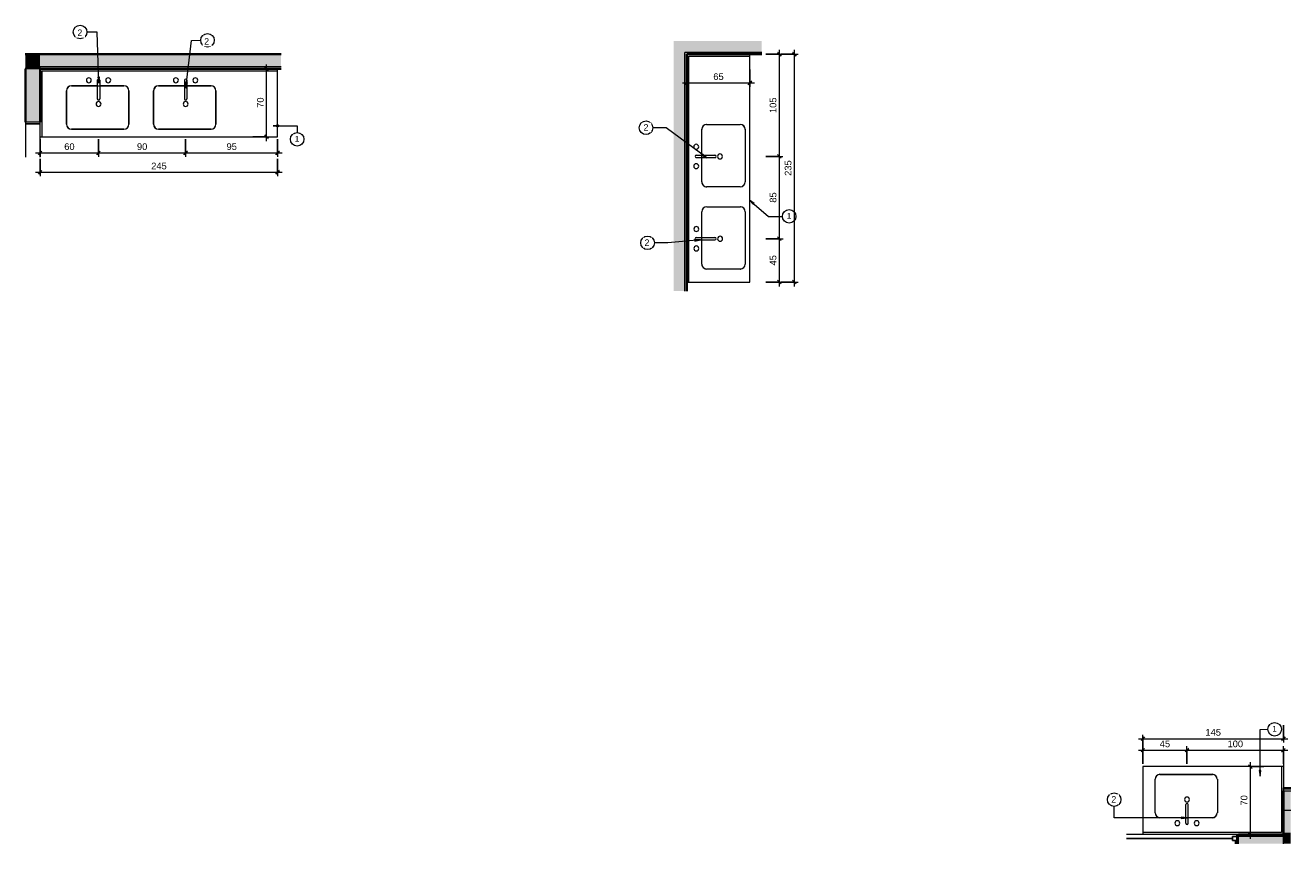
# Model space of a CAD drawing. Header units: metres. Extents: x -23.4 to 55.3, y -20.8 to 5.
# Tile 12 of 26: x 16.1 to 29.1, y -20.8 to -12.3. Entities that reach past the tile are written whole.
import ezdxf

# ---------------------------------------------------------------- set-up
doc = ezdxf.new("R2010")
doc.units = ezdxf.units.M
for name, color, linetype, lineweight in [('A-ANNO-DIMS', 211, 'Continuous', 9), ('A-ANNO-DIMS-20', 211, 'Continuous', 9), ('A-ANNO-KEYN', 231, 'Continuous', 9), ('A-GENM', 13, 'Continuous', 18), ('A-GLAZ', 151, 'Continuous', 18), ('A-WALL', 113, 'Continuous', 18), ('A-WALL-PATT', 111, 'Continuous', 35), ('G-ANNO-TEXT', 231, 'Continuous', 9), ('P-SANR-FIXT', 6, 'Continuous', 18)]:
    doc.layers.add(name, color=color, linetype=linetype, lineweight=lineweight)
doc.styles.add('Arial_2', font='arial.ttf', dxfattribs={"height": 0.068847})
doc.styles.add('Arial_3', font='arial.ttf', dxfattribs={"height": 0.059012})
doc.styles.add('Century Gothic_1', font='GOTHIC.TTF', dxfattribs={"height": 0.067065})
doc.dimstyles.new('COTA_BANHOS_1__20_4', dxfattribs={"dimscale": 0.3048, "dimtxt": 0.07, "dimasz": 0.121391, "dimexe": 0.131234, "dimexo": 0.0625, "dimgap": 0.032808, "dimtad": 1, "dimdec": 0, "dimlfac": 100, "dimzin": 0, "dimdsep": 46, "dimtxsty": 'Arial_2', "dimblk1": 'OBLIQUE', "dimblk2": 'OBLIQUE', "dimsah": 1, "dimcen": 0.09, "dimdle": 0.150919, "dimazin": 0, "dimtfac": 1, "dimtdec": 4, "dimtix": 1, "dimtmove": 0, "dimatfit": 3, "dimfxl": 0.459318, "dimfxlon": 1, "dimtvp": 1, "dimtfill": 1, "dimtolj": 1, "dimtzin": 0, "dimarcsym": 2})
doc.dimstyles.new('COTA_BANHOS_1__20_5', dxfattribs={"dimscale": 0.3048, "dimtxt": 0.07, "dimasz": 0.121391, "dimexe": 0.131234, "dimexo": 0.0625, "dimgap": 0.032808, "dimtad": 1, "dimdec": 0, "dimlfac": 100, "dimzin": 0, "dimdsep": 46, "dimtxsty": 'Arial_2', "dimblk1": 'OBLIQUE', "dimblk2": 'OBLIQUE', "dimsah": 1, "dimcen": 0.09, "dimdle": 0.150919, "dimazin": 0, "dimtfac": 1, "dimtdec": 4, "dimtix": 1, "dimtmove": 0, "dimatfit": 3, "dimfxl": 0.459318, "dimfxlon": 1, "dimtvp": 1, "dimtfill": 1, "dimtolj": 1, "dimtzin": 0, "dimarcsym": 2})
doc.dimstyles.new('COTA_BANHOS_1__20_6', dxfattribs={"dimscale": 0.3048, "dimtxt": 0.07, "dimasz": 0.121391, "dimexe": 0.131234, "dimexo": 0.0625, "dimgap": 0.032808, "dimtad": 1, "dimdec": 0, "dimlfac": 100, "dimzin": 0, "dimdsep": 46, "dimtxsty": 'Arial_2', "dimblk1": 'OBLIQUE', "dimblk2": 'OBLIQUE', "dimsah": 1, "dimcen": 0.09, "dimdle": 0.150919, "dimazin": 0, "dimtfac": 1, "dimtdec": 4, "dimtix": 1, "dimtmove": 0, "dimatfit": 3, "dimfxl": 0.459318, "dimfxlon": 1, "dimtvp": 1, "dimtfill": 1, "dimtolj": 1, "dimtzin": 0, "dimarcsym": 2})
doc.dimstyles.new('COTA_BANHOS_1__20_8', dxfattribs={"dimscale": 0.3048, "dimtxt": 0.07, "dimasz": 0.121391, "dimexe": 0.131234, "dimexo": 0.0625, "dimgap": 0.032808, "dimtad": 1, "dimdec": 0, "dimlfac": 100, "dimzin": 0, "dimdsep": 46, "dimtxsty": 'Arial_2', "dimblk1": 'OBLIQUE', "dimblk2": 'OBLIQUE', "dimsah": 1, "dimcen": 0.09, "dimdle": 0.150919, "dimazin": 0, "dimtfac": 1, "dimtdec": 4, "dimtix": 1, "dimtmove": 0, "dimatfit": 3, "dimfxl": 0.459318, "dimfxlon": 1, "dimtvp": 1, "dimtfill": 1, "dimtolj": 1, "dimtzin": 0, "dimarcsym": 2})

# ---------------------------------------------------------------- blocks, each defined once
blk = doc.blocks.new('M_Sink Kitchen-Single - 760 x 535mm-2443443-BANCADA LAV_PANELAS')
at = {"layer": 'P-SANR-FIXT', "color": 7}
for p, q in [((-0.314, 0.137), (-0.314, -0.209)), ((0.003, 0.188), (-0.263, 0.188)), ((0.003, 0.245), (0.003, 0.053)), ((0.028, 0.245), (0.028, 0.053)), ((0.278, 0.188), (0.028, 0.188)), ((0.329, -0.209), (0.329, 0.137)), ((-0.263, -0.26), (0.278, -0.26))]:
    blk.add_line(p, q, dxfattribs=at)
for centre, radius, start, end in [((-0.084, 0.245), 0.0254, 360, 180), ((0.116, 0.245), 0.0254, 360, 180), ((-0.263, 0.137), 0.0508, 90, 180), ((-0.084, 0.245), 0.0254, 180, 360), ((0.016, 0.245), 0.0127, 360, 180), ((0.116, 0.245), 0.0254, 180, 0), ((0.278, 0.137), 0.0508, 360, 90), ((0.016, 0), 0.0254, 360, 180), ((0.016, 0), 0.0254, 180, 0), ((0.016, 0.053), 0.0127, 180, 0), ((-0.263, -0.209), 0.0508, 180, 270), ((0.278, -0.209), 0.0508, 270, 0)]:
    blk.add_arc(centre, radius, start, end, dxfattribs=at)
blk = doc.blocks.new('Generic Models 3 - Generic Models 28-2383919-BANCADA LAV_PANELAS')
at = {"layer": 'A-GENM'}
for p, q in [((-25.434, -13.465), (-25.434, -12.785)), ((-27.612, -13.337), (-27.612, -12.991)), ((-27.561, -12.94), (-27.02, -12.94)), ((-26.969, -12.991), (-26.969, -13.337)), ((-26.714, -13.337), (-26.714, -12.991)), ((-26.663, -12.94), (-26.121, -12.94)), ((-26.071, -12.991), (-26.071, -13.337)), ((-27.02, -13.388), (-27.561, -13.388)), ((-26.121, -13.388), (-26.663, -13.388)), ((-27.864, -13.465), (-25.434, -13.465))]:
    blk.add_line(p, q, dxfattribs=at)
for centre, start, end in [((-27.561, -12.991), 90, 180), ((-27.02, -12.991), 0, 90), ((-26.663, -12.991), 90, 180), ((-26.121, -12.991), 0, 90), ((-27.561, -13.337), 180, 270), ((-27.02, -13.337), 270, 0), ((-26.663, -13.337), 180, 270), ((-26.121, -13.337), 270, 0)]:
    blk.add_arc(centre, 0.0508, start, end, dxfattribs=at)
blk = doc.blocks.new('Casement w Mullions-Number_0002 - Janela 300 x 150 _cm_-1038435-BANCADA LAV_PANELAS')
at = {"layer": 'A-GLAZ'}
for p, q in [((1.031, 0.075), (0.687, 0.075)), ((1.031, 0.075), (1.031, -0.075)), ((1.05, 0.075), (1.031, 0.075)), ((1.031, -0.075), (1.031, 0.075)), ((1.05, -0.075), (1.05, 0.075)), ((0.687, -0.075), (1.031, -0.075)), ((1.031, -0.075), (1.05, -0.075))]:
    blk.add_line(p, q, dxfattribs=at)
blk = doc.blocks.new('Modelos genéricos 15 - Modelos genéricos 40-2451822-BANCADA LAV_PANELAS')
at = {"layer": 'A-GENM'}
for p, q in [((-26.714, -13.465), (-26.714, -12.785)), ((-26.714, -12.785), (-24.284, -12.785)), ((-24.284, -12.785), (-24.284, -12.765)), ((-26.734, -13.465), (-26.714, -13.465))]:
    blk.add_line(p, q, dxfattribs=at)
blk = doc.blocks.new('M_Sink Kitchen-Single - 760 x 535mm-2580743-BANCADA PRÉ-HIGIENIZAÇÃO')
at = {"layer": 'P-SANR-FIXT', "color": 7}
for p, q in [((-0.314, -0.137), (-0.314, 0.209)), ((-0.263, 0.26), (0.278, 0.26)), ((0.329, 0.209), (0.329, -0.137)), ((0.003, -0.245), (0.003, -0.053)), ((0.028, -0.245), (0.028, -0.053)), ((0.003, -0.188), (-0.263, -0.188)), ((0.278, -0.188), (0.028, -0.188))]:
    blk.add_line(p, q, dxfattribs=at)
for centre, radius, start, end in [((-0.263, 0.209), 0.0508, 90, 180), ((0.278, 0.209), 0.0508, 360, 90), ((0.016, 0), 0.0254, 360, 180), ((0.016, 0), 0.0254, 180, 0), ((0.016, -0.053), 0.0127, 360, 180), ((-0.263, -0.137), 0.0508, 180, 270), ((-0.084, -0.245), 0.0254, 0, 180), ((-0.084, -0.245), 0.0254, 180, 0), ((0.016, -0.245), 0.0127, 180, 0), ((0.116, -0.245), 0.0254, 0, 180), ((0.116, -0.245), 0.0254, 180, 0), ((0.278, -0.137), 0.0508, 270, 0)]:
    blk.add_arc(centre, radius, start, end, dxfattribs=at)
blk = doc.blocks.new('Generic Models 14 - Generic Models 28-2395319-BANCADA PRÉ-HIGIENIZAÇÃO')
at = {"layer": 'A-GENM'}
for p, q in [((-16.927, -14.965), (-16.927, -12.635)), ((-17.424, -13.931), (-17.424, -13.389)), ((-17.374, -13.338), (-17.028, -13.338)), ((-16.977, -13.389), (-16.977, -13.931)), ((-17.028, -13.982), (-17.374, -13.982)), ((-17.373, -14.188), (-17.027, -14.188)), ((-17.424, -14.78), (-17.424, -14.239)), ((-16.976, -14.239), (-16.976, -14.78)), ((-17.027, -14.831), (-17.373, -14.831)), ((-17.557, -14.965), (-16.927, -14.965))]:
    blk.add_line(p, q, dxfattribs=at)
for centre, start, end in [((-17.374, -13.389), 90, 180), ((-17.028, -13.389), 0, 90), ((-17.374, -13.931), 180, 270), ((-17.028, -13.931), 270, 0), ((-17.373, -14.239), 90, 180), ((-17.027, -14.239), 0, 90), ((-17.373, -14.78), 180, 270), ((-17.027, -14.78), 270, 0)]:
    blk.add_arc(centre, 0.0508, start, end, dxfattribs=at)
blk = doc.blocks.new('Modelos genéricos 5 - Modelos genéricos 40-2395855-BANCADA PRÉ-HIGIENIZAÇÃO')
at = {"layer": 'A-GENM'}
for p, q in [((-24.242, -22.092), (-24.262, -22.092)), ((-24.242, -22.722), (-24.242, -22.092)), ((-21.912, -22.722), (-24.242, -22.722)), ((-21.912, -22.742), (-21.912, -22.722))]:
    blk.add_line(p, q, dxfattribs=at)
blk = doc.blocks.new('Casement w Mullions-Number_0002 - Janela 300 x 150 _cm_ 2-2048452-BANCADA RECEBIMENTO')
at = {"layer": 'A-GLAZ'}
for p, q in [((1.531, 0.075), (0.395, 0.075)), ((1.531, 0.075), (1.531, -0.021)), ((1.55, 0.075), (1.531, 0.075)), ((1.531, -0.021), (1.531, 0.075)), ((1.55, -0.021), (1.55, 0.075))]:
    blk.add_line(p, q, dxfattribs=at)
at = {"layer": 'A-GLAZ', "lineweight": 25}
for p, q in [((0.395, 0.033), (1.486, 0.033)), ((1.486, 0.055), (1.486, 0.011)), ((1.531, 0.055), (1.486, 0.055)), ((1.531, 0.011), (1.486, 0.011)), ((1.518, 0.011), (1.531, 0.011)), ((1.518, 0.011), (1.518, -0.021)), ((1.531, 0.011), (1.531, 0.075)), ((1.55, 0.075), (1.531, 0.075)), ((1.531, 0.055), (1.531, 0.011))]:
    blk.add_line(p, q, dxfattribs=at)
blk = doc.blocks.new('Casement w Mullions-Number_0002 - _JANELA 4-2386764-BANCADA RECEBIMENTO')
at = {"layer": 'A-GLAZ', "lineweight": 25}
for p, q in [((0.668, 0), (0.668, -0.075)), ((0.668, -0.075), (0.7, -0.075))]:
    blk.add_line(p, q, dxfattribs=at)
at = {"layer": 'A-GLAZ'}
for p, q in [((0.681, 0), (0.681, -0.075)), ((0.681, -0.075), (0.681, 0)), ((0.7, -0.075), (0.7, 0)), ((0.329, -0.075), (0.681, -0.075)), ((0.681, -0.075), (0.7, -0.075))]:
    blk.add_line(p, q, dxfattribs=at)
blk = doc.blocks.new('Generic Models 15 - Generic Models 28-2415048-BANCADA RECEBIMENTO')
at = {"layer": 'A-GENM'}
for p, q in [((-12.677, -19.965), (-12.677, -20.645)), ((-11.247, -19.965), (-12.677, -19.965)), ((-12.552, -20.442), (-12.552, -20.096)), ((-12.501, -20.045), (-11.96, -20.045)), ((-11.909, -20.096), (-11.909, -20.442)), ((-11.96, -20.492), (-12.501, -20.492))]:
    blk.add_line(p, q, dxfattribs=at)
for centre, start, end in [((-12.501, -20.096), 90, 180), ((-11.96, -20.096), 0, 90), ((-12.501, -20.442), 180, 270), ((-11.96, -20.442), 270, 0)]:
    blk.add_arc(centre, 0.0508, start, end, dxfattribs=at)
blk = doc.blocks.new('M_Sink Kitchen-Single - 760 x 535mm-2580743-BANCADA RECEBIMENTO')
at = {"layer": 'P-SANR-FIXT', "color": 7}
for p, q in [((-0.314, -0.137), (-0.314, 0.209)), ((-0.263, 0.26), (0.278, 0.26)), ((0.329, 0.209), (0.329, -0.137)), ((0.003, -0.245), (0.003, -0.053)), ((0.028, -0.245), (0.028, -0.053)), ((0.003, -0.188), (-0.263, -0.188)), ((0.278, -0.188), (0.028, -0.188))]:
    blk.add_line(p, q, dxfattribs=at)
for centre, radius, start, end in [((-0.263, 0.209), 0.0508, 90, 180), ((0.278, 0.209), 0.0508, 360, 90), ((0.016, 0), 0.0254, 360, 180), ((0.016, 0), 0.0254, 180, 0), ((0.016, -0.053), 0.0127, 360, 180), ((-0.263, -0.137), 0.0508, 180, 270), ((-0.084, -0.245), 0.0254, 0, 180), ((-0.084, -0.245), 0.0254, 180, 0), ((0.016, -0.245), 0.0127, 180, 0), ((0.116, -0.245), 0.0254, 0, 180), ((0.116, -0.245), 0.0254, 180, 0), ((0.278, -0.137), 0.0508, 270, 0)]:
    blk.add_arc(centre, radius, start, end, dxfattribs=at)
blk = doc.blocks.new('Modelos genéricos 6 - Modelos genéricos 40-2415224-BANCADA RECEBIMENTO')
at = {"layer": 'A-GENM'}
for p, q in [((-11.227, -19.965), (-11.247, -19.965)), ((-11.247, -19.965), (-11.247, -20.645)), ((-11.247, -20.645), (-12.677, -20.645)), ((-12.677, -20.645), (-12.677, -20.665))]:
    blk.add_line(p, q, dxfattribs=at)
blk = doc.blocks.new('DIMBLOCK79-BANCADA LAV_PANELAS')
at = {"layer": 'A-ANNO-DIMS-20'}
for p, q in [((16.234, -13.492), (16.234, -13.672)), ((16.234, -13.632), (16.234, -13.492)), ((16.836, -13.492), (16.836, -13.672)), ((16.836, -13.632), (16.836, -13.492)), ((16.188, -13.632), (16.836, -13.632))]:
    blk.add_line(p, q, dxfattribs=at)
at = {"layer": 'A-ANNO-DIMS-20', "lineweight": 25}
for p, q in [((16.234, -13.632), (16.216, -13.651)), ((16.234, -13.632), (16.253, -13.614)), ((16.836, -13.632), (16.818, -13.651)), ((16.836, -13.632), (16.855, -13.614))]:
    blk.add_line(p, q, dxfattribs=at)
at = {"layer": 'A-ANNO-DIMS-20', "color": 0, "insert": (16.483, -13.533), "char_height": 0.0688, "width": 0.12665, "attachment_point": 1, "line_spacing_factor": 0.938532, "style": 'Arial_2', "bg_fill": 3, "box_fill_scale": 1.25, "bg_fill_color": 0, "bg_fill_transparency": 0}
blk.add_mtext('60', dxfattribs=at)
blk = doc.blocks.new('_Oblique')
at = {"color": 0, "linetype": 'ByBlock', "lineweight": -2}
blk.add_line((-0.5, -0.5), (0.5, 0.5), dxfattribs=at)
blk = doc.blocks.new('DIMBLOCK80-BANCADA LAV_PANELAS')
at = {"layer": 'A-ANNO-DIMS-20'}
for p, q in [((16.836, -13.492), (16.836, -13.672)), ((16.836, -13.632), (16.836, -13.492)), ((17.734, -13.492), (17.734, -13.672)), ((17.734, -13.632), (17.734, -13.492)), ((16.836, -13.632), (17.734, -13.632))]:
    blk.add_line(p, q, dxfattribs=at)
at = {"layer": 'A-ANNO-DIMS-20', "lineweight": 25}
for p, q in [((16.836, -13.632), (16.818, -13.651)), ((16.836, -13.632), (16.855, -13.614)), ((17.734, -13.632), (17.716, -13.651)), ((17.734, -13.632), (17.753, -13.614))]:
    blk.add_line(p, q, dxfattribs=at)
at = {"layer": 'A-ANNO-DIMS-20', "color": 0, "insert": (17.233, -13.533), "char_height": 0.0688, "width": 0.12665, "attachment_point": 1, "line_spacing_factor": 0.938532, "style": 'Arial_2', "bg_fill": 3, "box_fill_scale": 1.25, "bg_fill_color": 0, "bg_fill_transparency": 0}
blk.add_mtext('90', dxfattribs=at)
blk = doc.blocks.new('DIMBLOCK81-BANCADA LAV_PANELAS')
at = {"layer": 'A-ANNO-DIMS-20'}
for p, q in [((17.734, -13.492), (17.734, -13.672)), ((17.734, -13.632), (17.734, -13.492)), ((18.684, -13.492), (18.684, -13.672)), ((18.684, -13.632), (18.684, -13.492)), ((17.734, -13.632), (18.73, -13.632))]:
    blk.add_line(p, q, dxfattribs=at)
at = {"layer": 'A-ANNO-DIMS-20', "lineweight": 25}
for p, q in [((17.734, -13.632), (17.716, -13.651)), ((17.734, -13.632), (17.753, -13.614)), ((18.684, -13.632), (18.666, -13.651)), ((18.684, -13.632), (18.703, -13.614))]:
    blk.add_line(p, q, dxfattribs=at)
at = {"layer": 'A-ANNO-DIMS-20', "color": 0, "insert": (18.157, -13.533), "char_height": 0.0688, "width": 0.12665, "attachment_point": 1, "line_spacing_factor": 0.938532, "style": 'Arial_2', "bg_fill": 3, "box_fill_scale": 1.25, "bg_fill_color": 0, "bg_fill_transparency": 0}
blk.add_mtext('95', dxfattribs=at)
blk = doc.blocks.new('DIMBLOCK82-BANCADA LAV_PANELAS')
at = {"layer": 'A-ANNO-DIMS-20'}
for p, q in [((18.43, -12.765), (18.61, -12.765)), ((18.57, -12.765), (18.43, -12.765)), ((18.57, -13.511), (18.57, -12.719)), ((18.43, -13.465), (18.61, -13.465)), ((18.57, -13.465), (18.43, -13.465))]:
    blk.add_line(p, q, dxfattribs=at)
at = {"layer": 'A-ANNO-DIMS-20', "lineweight": 25}
for p, q in [((18.57, -12.765), (18.552, -12.746)), ((18.57, -12.765), (18.589, -12.783)), ((18.57, -13.465), (18.552, -13.446)), ((18.57, -13.465), (18.589, -13.483))]:
    blk.add_line(p, q, dxfattribs=at)
at = {"layer": 'A-ANNO-DIMS-20', "color": 0, "insert": (18.471, -13.167), "char_height": 0.0688, "width": 0.12665, "attachment_point": 1, "rotation": 90, "line_spacing_factor": 0.938532, "style": 'Arial_2', "bg_fill": 3, "box_fill_scale": 1.25, "bg_fill_color": 0, "bg_fill_transparency": 0}
blk.add_mtext('70', dxfattribs=at)
blk = doc.blocks.new('M_Identificador de nota-chave - Texto da nota-chave-86548-BANCADA LAV_PANELAS')
at = {"layer": 'A-ANNO-KEYN'}
blk.add_circle((0.00024, -0.0002), 0.0035, dxfattribs=at)
blk = doc.blocks.new('DIMBLOCK83-BANCADA LAV_PANELAS')
at = {"layer": 'A-ANNO-DIMS-20'}
for p, q in [((16.234, -13.692), (16.234, -13.872)), ((16.234, -13.832), (16.234, -13.692)), ((18.684, -13.692), (18.684, -13.872)), ((18.684, -13.832), (18.684, -13.692)), ((16.188, -13.832), (18.73, -13.832))]:
    blk.add_line(p, q, dxfattribs=at)
at = {"layer": 'A-ANNO-DIMS-20', "lineweight": 25}
for p, q in [((16.234, -13.832), (16.216, -13.851)), ((16.234, -13.832), (16.253, -13.814)), ((18.684, -13.832), (18.666, -13.851)), ((18.684, -13.832), (18.703, -13.814))]:
    blk.add_line(p, q, dxfattribs=at)
at = {"layer": 'A-ANNO-DIMS-20', "color": 0, "insert": (17.38, -13.733), "char_height": 0.0688, "width": 0.18997, "attachment_point": 1, "line_spacing_factor": 0.938532, "style": 'Arial_2', "bg_fill": 3, "box_fill_scale": 1.25, "bg_fill_color": 0, "bg_fill_transparency": 0}
blk.add_mtext('245', dxfattribs=at)
blk = doc.blocks.new('DIMBLOCK92-BANCADA PRÉ-HIGIENIZAÇÃO')
at = {"layer": 'A-ANNO-DIMS-20'}
for p, q in [((23.72, -14.518), (23.9, -14.518)), ((23.86, -14.518), (23.72, -14.518)), ((23.86, -15.011), (23.86, -14.518)), ((23.72, -14.965), (23.9, -14.965)), ((23.86, -14.965), (23.72, -14.965))]:
    blk.add_line(p, q, dxfattribs=at)
at = {"layer": 'A-ANNO-DIMS-20', "lineweight": 25}
for p, q in [((23.86, -14.518), (23.841, -14.499)), ((23.86, -14.518), (23.878, -14.536)), ((23.86, -14.965), (23.841, -14.946)), ((23.86, -14.965), (23.878, -14.983))]:
    blk.add_line(p, q, dxfattribs=at)
at = {"layer": 'A-ANNO-DIMS-20', "color": 0, "insert": (23.76, -14.794), "char_height": 0.0688, "width": 0.12665, "attachment_point": 1, "rotation": 90, "line_spacing_factor": 0.938532, "style": 'Arial_2', "bg_fill": 3, "box_fill_scale": 1.25, "bg_fill_color": 0, "bg_fill_transparency": 0}
blk.add_mtext('45', dxfattribs=at)
blk = doc.blocks.new('DIMBLOCK93-BANCADA PRÉ-HIGIENIZAÇÃO')
at = {"layer": 'A-ANNO-DIMS-20'}
for p, q in [((23.72, -13.668), (23.9, -13.668)), ((23.86, -13.668), (23.72, -13.668)), ((23.86, -14.518), (23.86, -13.668)), ((23.72, -14.518), (23.9, -14.518)), ((23.86, -14.518), (23.72, -14.518))]:
    blk.add_line(p, q, dxfattribs=at)
at = {"layer": 'A-ANNO-DIMS-20', "lineweight": 25}
for p, q in [((23.86, -13.668), (23.841, -13.65)), ((23.86, -13.668), (23.878, -13.687)), ((23.86, -14.518), (23.841, -14.499)), ((23.86, -14.518), (23.878, -14.536))]:
    blk.add_line(p, q, dxfattribs=at)
at = {"layer": 'A-ANNO-DIMS-20', "color": 0, "insert": (23.76, -14.146), "char_height": 0.0688, "width": 0.12665, "attachment_point": 1, "rotation": 90, "line_spacing_factor": 0.938532, "style": 'Arial_2', "bg_fill": 3, "box_fill_scale": 1.25, "bg_fill_color": 0, "bg_fill_transparency": 0}
blk.add_mtext('85', dxfattribs=at)
blk = doc.blocks.new('DIMBLOCK94-BANCADA PRÉ-HIGIENIZAÇÃO')
at = {"layer": 'A-ANNO-DIMS-20'}
for p, q in [((23.72, -12.615), (23.9, -12.615)), ((23.86, -12.615), (23.72, -12.615)), ((23.86, -13.668), (23.86, -12.569)), ((23.72, -13.668), (23.9, -13.668)), ((23.86, -13.668), (23.72, -13.668))]:
    blk.add_line(p, q, dxfattribs=at)
at = {"layer": 'A-ANNO-DIMS-20', "lineweight": 25}
for p, q in [((23.86, -12.615), (23.841, -12.596)), ((23.86, -12.615), (23.878, -12.633)), ((23.86, -13.668), (23.841, -13.65)), ((23.86, -13.668), (23.878, -13.687))]:
    blk.add_line(p, q, dxfattribs=at)
at = {"layer": 'A-ANNO-DIMS-20', "color": 0, "insert": (23.76, -13.221), "char_height": 0.0688, "width": 0.18997, "attachment_point": 1, "rotation": 90, "line_spacing_factor": 0.938532, "style": 'Arial_2', "bg_fill": 3, "box_fill_scale": 1.25, "bg_fill_color": 0, "bg_fill_transparency": 0}
blk.add_mtext('105', dxfattribs=at)
blk = doc.blocks.new('DIMBLOCK95-BANCADA PRÉ-HIGIENIZAÇÃO')
at = {"layer": 'A-ANNO-DIMS-20'}
for p, q in [((23.875, -12.615), (24.055, -12.615)), ((24.015, -12.615), (23.875, -12.615)), ((24.015, -15.011), (24.015, -12.569)), ((23.875, -14.965), (24.055, -14.965)), ((24.015, -14.965), (23.875, -14.965))]:
    blk.add_line(p, q, dxfattribs=at)
at = {"layer": 'A-ANNO-DIMS-20', "lineweight": 25}
for p, q in [((24.015, -12.615), (23.996, -12.596)), ((24.015, -12.615), (24.033, -12.633)), ((24.015, -14.965), (23.996, -14.946)), ((24.015, -14.965), (24.033, -14.983))]:
    blk.add_line(p, q, dxfattribs=at)
at = {"layer": 'A-ANNO-DIMS-20', "color": 0, "insert": (23.915, -13.869), "char_height": 0.0688, "width": 0.18997, "attachment_point": 1, "rotation": 90, "line_spacing_factor": 0.938532, "style": 'Arial_2', "bg_fill": 3, "box_fill_scale": 1.25, "bg_fill_color": 0, "bg_fill_transparency": 0}
blk.add_mtext('235', dxfattribs=at)
blk = doc.blocks.new('DIMBLOCK96-BANCADA PRÉ-HIGIENIZAÇÃO')
at = {"layer": 'A-ANNO-DIMS-20'}
for p, q in [((22.906, -12.77), (22.906, -12.95)), ((22.906, -12.91), (22.906, -12.77)), ((23.556, -12.77), (23.556, -12.95)), ((23.556, -12.91), (23.556, -12.77)), ((22.86, -12.91), (23.602, -12.91))]:
    blk.add_line(p, q, dxfattribs=at)
at = {"layer": 'A-ANNO-DIMS-20', "lineweight": 25}
for p, q in [((22.906, -12.91), (22.888, -12.929)), ((22.906, -12.91), (22.925, -12.892)), ((23.556, -12.91), (23.538, -12.929)), ((23.556, -12.91), (23.575, -12.892))]:
    blk.add_line(p, q, dxfattribs=at)
at = {"layer": 'A-ANNO-DIMS-20', "color": 0, "insert": (23.178, -12.811), "char_height": 0.0688, "width": 0.12665, "attachment_point": 1, "line_spacing_factor": 0.938532, "style": 'Arial_2', "bg_fill": 3, "box_fill_scale": 1.25, "bg_fill_color": 0, "bg_fill_transparency": 0}
blk.add_mtext('65', dxfattribs=at)
blk = doc.blocks.new('M_Identificador de nota-chave - Texto da nota-chave-86548-BANCADA PRÉ-HIGIENIZAÇÃO')
at = {"layer": 'A-ANNO-KEYN'}
blk.add_circle((0.00024, -0.0002), 0.0035, dxfattribs=at)
blk = doc.blocks.new('DIMBLOCK105-BANCADA RECEBIMENTO')
at = {"layer": 'A-ANNO-DIMS-20'}
for p, q in [((27.563, -19.795), (28.063, -19.795)), ((27.609, -19.935), (27.609, -19.755)), ((27.609, -19.795), (27.609, -19.935)), ((28.063, -19.935), (28.063, -19.755)), ((28.063, -19.795), (28.063, -19.935))]:
    blk.add_line(p, q, dxfattribs=at)
at = {"layer": 'A-ANNO-DIMS-20', "lineweight": 25}
for p, q in [((27.609, -19.795), (27.59, -19.814)), ((27.609, -19.795), (27.627, -19.777)), ((28.063, -19.795), (28.045, -19.814)), ((28.063, -19.795), (28.082, -19.777))]:
    blk.add_line(p, q, dxfattribs=at)
at = {"layer": 'A-ANNO-DIMS-20', "color": 0, "insert": (27.783, -19.696), "char_height": 0.0688, "width": 0.12665, "attachment_point": 1, "line_spacing_factor": 0.938532, "style": 'Arial_2', "bg_fill": 3, "box_fill_scale": 1.25, "bg_fill_color": 0, "bg_fill_transparency": 0}
blk.add_mtext('45', dxfattribs=at)
blk = doc.blocks.new('DIMBLOCK106-BANCADA RECEBIMENTO')
at = {"layer": 'A-ANNO-DIMS-20', "lineweight": 25}
for p, q in [((28.063, -19.795), (28.045, -19.814)), ((28.063, -19.795), (28.082, -19.777)), ((29.059, -19.795), (29.04, -19.814)), ((29.059, -19.795), (29.077, -19.777))]:
    blk.add_line(p, q, dxfattribs=at)
at = {"layer": 'A-ANNO-DIMS-20'}
for p, q in [((28.063, -19.935), (28.063, -19.755)), ((28.063, -19.795), (29.105, -19.795)), ((28.063, -19.795), (28.063, -19.935)), ((29.059, -19.935), (29.059, -19.755)), ((29.059, -19.795), (29.059, -19.935))]:
    blk.add_line(p, q, dxfattribs=at)
at = {"layer": 'A-ANNO-DIMS-20', "color": 0, "insert": (28.482, -19.696), "char_height": 0.0688, "width": 0.18997, "attachment_point": 1, "line_spacing_factor": 0.938532, "style": 'Arial_2', "bg_fill": 3, "box_fill_scale": 1.25, "bg_fill_color": 0, "bg_fill_transparency": 0}
blk.add_mtext('100', dxfattribs=at)
blk = doc.blocks.new('DIMBLOCK107-BANCADA RECEBIMENTO')
at = {"layer": 'A-ANNO-DIMS-20'}
for p, q in [((29.059, -19.537), (29.059, -19.717)), ((29.059, -19.677), (29.059, -19.537)), ((27.563, -19.677), (29.105, -19.677)), ((27.609, -19.817), (27.609, -19.637)), ((27.609, -19.677), (27.609, -19.817))]:
    blk.add_line(p, q, dxfattribs=at)
at = {"layer": 'A-ANNO-DIMS-20', "lineweight": 25}
for p, q in [((27.609, -19.677), (27.59, -19.695)), ((27.609, -19.677), (27.627, -19.658)), ((29.059, -19.677), (29.04, -19.695)), ((29.059, -19.677), (29.077, -19.658))]:
    blk.add_line(p, q, dxfattribs=at)
at = {"layer": 'A-ANNO-DIMS-20', "color": 0, "insert": (28.254, -19.577), "char_height": 0.0688, "width": 0.18997, "attachment_point": 1, "line_spacing_factor": 0.938532, "style": 'Arial_2', "bg_fill": 3, "box_fill_scale": 1.25, "bg_fill_color": 0, "bg_fill_transparency": 0}
blk.add_mtext('145', dxfattribs=at)
blk = doc.blocks.new('M_Identificador de nota-chave - Texto da nota-chave-86548-BANCADA RECEBIMENTO')
at = {"layer": 'A-ANNO-KEYN'}
blk.add_circle((0.00024, -0.0002), 0.0035, dxfattribs=at)
blk = doc.blocks.new('DIMBLOCK108-BANCADA RECEBIMENTO')
at = {"layer": 'A-ANNO-DIMS-20'}
for p, q in [((28.857, -19.965), (28.677, -19.965)), ((28.717, -19.919), (28.717, -20.711)), ((28.717, -19.965), (28.857, -19.965)), ((28.857, -20.665), (28.677, -20.665)), ((28.717, -20.665), (28.857, -20.665))]:
    blk.add_line(p, q, dxfattribs=at)
at = {"layer": 'A-ANNO-DIMS-20', "lineweight": 25}
for p, q in [((28.717, -19.965), (28.698, -19.946)), ((28.717, -19.965), (28.735, -19.983)), ((28.717, -20.665), (28.698, -20.646)), ((28.717, -20.665), (28.735, -20.683))]:
    blk.add_line(p, q, dxfattribs=at)
at = {"layer": 'A-ANNO-DIMS-20', "color": 0, "insert": (28.618, -20.367), "char_height": 0.0688, "width": 0.12665, "attachment_point": 1, "rotation": 90, "line_spacing_factor": 0.938532, "style": 'Arial_2', "bg_fill": 3, "box_fill_scale": 1.25, "bg_fill_color": 0, "bg_fill_transparency": 0}
blk.add_mtext('70', dxfattribs=at)

msp = doc.modelspace()

# ---------------------------------------------------------------- hatches: boundary and pattern name
at = {"layer": 'A-ANNO-KEYN'}
for points in [[(16.84, -12.912), (16.846, -12.852), (16.83, -12.852)], [(17.738, -12.964), (17.753, -12.905), (17.737, -12.904)], [(23.11, -13.683), (23.066, -13.641), (23.057, -13.654)], [(23.55, -14.121), (23.591, -14.165), (23.601, -14.153)], [(23.046, -14.528), (22.985, -14.526), (22.987, -14.542)], [(28.818, -20.064), (28.826, -20.004), (28.81, -20.004)], [(28.065, -20.493), (28.005, -20.485), (28.005, -20.501)]]:
    msp.add_hatch(color=256, dxfattribs=at).paths.add_polyline_path(points, flags=0)
at = {"layer": 'A-WALL-PATT', "lineweight": 18}
for points in [[(22.81, -15.058), (22.886, -15.058), (22.886, -12.476), (22.769, -12.476), (22.769, -15.058)], [(16.234, -12.765), (16.234, -12.615), (16.081, -12.615), (16.081, -12.765), (16.084, -12.765)], [(23.678, -12.615), (23.678, -12.595), (22.906, -12.595), (22.906, -12.615)], [(16.234, -13.315), (16.234, -12.765), (16.084, -12.765), (16.084, -13.315)], [(18.72, -12.765), (18.72, -12.745), (16.234, -12.745), (16.234, -12.765), (18.061, -12.765)], [(29.059, -20.415), (29.134, -20.415), (29.134, -20.215), (29.059, -20.215)], [(29.059, -20.645), (29.134, -20.645), (29.134, -20.415), (29.059, -20.415)], [(28.596, -20.761), (29.059, -20.761), (29.059, -20.685), (28.596, -20.685), (28.596, -20.698)], [(29.059, -20.761), (29.134, -20.761), (29.134, -20.645), (29.059, -20.645), (29.059, -20.685)]]:
    msp.add_hatch(color=7, dxfattribs=at).paths.add_polyline_path(points, flags=0)
at = {"layer": 'A-WALL-PATT'}
for points in [[(23.678, -12.595), (23.678, -12.476), (22.886, -12.476), (22.886, -12.595), (22.906, -12.595)], [(18.72, -12.745), (18.72, -12.615), (16.234, -12.615), (16.234, -12.745), (18.061, -12.745)], [(22.906, -15.058), (22.906, -12.595), (22.886, -12.595), (22.886, -15.058), (22.894, -15.058)], [(29.059, -20.685), (29.059, -20.665), (28.596, -20.665), (28.596, -20.685)]]:
    msp.add_hatch(color=90, dxfattribs=at).paths.add_polyline_path(points, flags=0)

# ---------------------------------------------------------------- linework, layer by layer
at = {"layer": 'A-ANNO-KEYN'}
for p, q in [((16.821, -12.387), (16.717, -12.386)), ((16.84, -12.912), (16.821, -12.387)), ((17.738, -12.964), (17.796, -12.471)), ((17.796, -12.471), (17.891, -12.47)), ((16.846, -12.852), (16.83, -12.852)), ((16.83, -12.852), (16.84, -12.912)), ((16.84, -12.912), (16.846, -12.852)), ((17.753, -12.905), (17.737, -12.904)), ((17.737, -12.904), (17.738, -12.964)), ((17.738, -12.964), (17.753, -12.905)), ((18.697, -13.361), (18.697, -13.346)), ((18.887, -13.353), (18.886, -13.422)), ((22.692, -13.374), (22.554, -13.373)), ((23.11, -13.683), (22.692, -13.374)), ((23.066, -13.641), (23.057, -13.654)), ((23.057, -13.654), (23.11, -13.683)), ((23.11, -13.683), (23.066, -13.641)), ((23.55, -14.121), (23.591, -14.165)), ((23.601, -14.153), (23.55, -14.121)), ((23.591, -14.165), (23.601, -14.153)), ((22.708, -14.561), (22.57, -14.56)), ((23.046, -14.528), (22.708, -14.561)), ((23.046, -14.528), (22.985, -14.526)), ((22.985, -14.526), (22.987, -14.542)), ((22.987, -14.542), (23.046, -14.528)), ((28.826, -20.004), (28.81, -20.004)), ((28.81, -20.004), (28.818, -20.064)), ((28.818, -20.064), (28.826, -20.004)), ((27.314, -20.493), (27.313, -20.376)), ((28.065, -20.493), (28.005, -20.485)), ((28.005, -20.485), (28.005, -20.501)), ((28.065, -20.493), (27.314, -20.493)), ((28.005, -20.501), (28.065, -20.493))]:
    msp.add_line(p, q, dxfattribs=at)
at = {"layer": 'A-WALL', "lineweight": 35}
for p, q in [((18.72, -12.615), (16.081, -12.615)), ((22.906, -15.058), (22.906, -12.615)), ((22.906, -12.615), (23.678, -12.615)), ((16.081, -12.765), (16.084, -12.765)), ((16.084, -12.765), (16.084, -13.315)), ((16.234, -12.765), (18.72, -12.765)), ((16.234, -13.315), (16.234, -12.765)), ((29.059, -20.215), (29.059, -20.665)), ((29.059, -20.665), (28.596, -20.665))]:
    msp.add_line(p, q, dxfattribs=at)
at = {"layer": 'A-WALL'}
for p, q in [((22.886, -15.058), (22.886, -12.595)), ((23.678, -12.595), (22.886, -12.595)), ((16.234, -12.765), (16.084, -12.765)), ((16.234, -12.765), (16.234, -12.745)), ((18.72, -12.745), (16.234, -12.745)), ((29.059, -20.415), (29.134, -20.415)), ((29.059, -20.685), (28.596, -20.685)), ((29.059, -20.761), (29.059, -20.665))]:
    msp.add_line(p, q, dxfattribs=at)

# ---------------------------------------------------------------- block references
at = {"layer": 'A-ANNO-KEYN', "xscale": 19.99999999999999, "yscale": 19.99999999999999, "zscale": 19.99999999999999}
for name, p in [('M_Identificador de nota-chave - Texto da nota-chave-86548-BANCADA LAV_PANELAS', (16.642, -12.381)), ('M_Identificador de nota-chave - Texto da nota-chave-86548-BANCADA LAV_PANELAS', (17.956, -12.466)), ('M_Identificador de nota-chave - Texto da nota-chave-86548-BANCADA PRÉ-HIGIENIZAÇÃO', (22.479, -13.369)), ('M_Identificador de nota-chave - Texto da nota-chave-86548-BANCADA LAV_PANELAS', (18.881, -13.488)), ('M_Identificador de nota-chave - Texto da nota-chave-86548-BANCADA PRÉ-HIGIENIZAÇÃO', (22.495, -14.556)), ('M_Identificador de nota-chave - Texto da nota-chave-86548-BANCADA RECEBIMENTO', (27.308, -20.302))]:
    msp.add_blockref(name, p, dxfattribs=at)
at = {"layer": 'A-GENM', "rotation": 270}
msp.add_blockref('Modelos genéricos 5 - Modelos genéricos 40-2395855-BANCADA PRÉ-HIGIENIZAÇÃO', (45.648, -36.877), dxfattribs=at)
at = {"layer": 'A-GENM'}
for name, p in [('Generic Models 14 - Generic Models 28-2395319-BANCADA PRÉ-HIGIENIZAÇÃO', (40.483, 0)), ('Modelos genéricos 15 - Modelos genéricos 40-2451822-BANCADA LAV_PANELAS', (42.968, 0)), ('Generic Models 3 - Generic Models 28-2383919-BANCADA LAV_PANELAS', (44.118, 0)), ('Generic Models 15 - Generic Models 28-2415048-BANCADA RECEBIMENTO', (40.286, 0)), ('Modelos genéricos 6 - Modelos genéricos 40-2415224-BANCADA RECEBIMENTO', (40.286, 0))]:
    msp.add_blockref(name, p, dxfattribs=at)
at = {"layer": 'A-GLAZ'}
for name, p, rotation in [('Casement w Mullions-Number_0002 - Janela 300 x 150 _cm_-1038435-BANCADA LAV_PANELAS', (16.159, -14.365), 89.99999999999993), ('Casement w Mullions-Number_0002 - _JANELA 4-2386764-BANCADA RECEBIMENTO', (29.134, -19.515), 269.9999999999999)]:
    msp.add_blockref(name, p, dxfattribs=dict(at, rotation=rotation))
msp.add_blockref('Casement w Mullions-Number_0002 - Janela 300 x 150 _cm_ 2-2048452-BANCADA RECEBIMENTO', (27.046, -20.74), dxfattribs=at)
at = {"layer": 'P-SANR-FIXT', "color": 7}
for name, p in [('M_Sink Kitchen-Single - 760 x 535mm-2443443-BANCADA LAV_PANELAS', (16.821, -13.128)), ('M_Sink Kitchen-Single - 760 x 535mm-2443443-BANCADA LAV_PANELAS', (17.719, -13.128)), ('M_Sink Kitchen-Single - 760 x 535mm-2580743-BANCADA RECEBIMENTO', (28.048, -20.304))]:
    msp.add_blockref(name, p, dxfattribs=at)
at = {"layer": 'P-SANR-FIXT', "color": 7, "rotation": 270.000000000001}
for p in [(23.247, -13.653), (23.248, -14.502)]:
    msp.add_blockref('M_Sink Kitchen-Single - 760 x 535mm-2580743-BANCADA PRÉ-HIGIENIZAÇÃO', p, dxfattribs=at)

# ---------------------------------------------------------------- dimensions: what is measured, and where the dimension line sits
at = {"layer": 'A-ANNO-DIMS'}
dim = msp.add_linear_dim(base=(23.86, -14.518), p1=(23.72, -14.965), p2=(23.72, -14.518), angle=90, dimstyle='COTA_BANHOS_1__20_4', override={"dimpost": '<>', "dimfxl": 0.446985}, dxfattribs=at)
dim.commit()
dim.dimension.update_dxf_attribs({"geometry": 'DIMBLOCK92-BANCADA PRÉ-HIGIENIZAÇÃO', "text_midpoint": (23.815, -14.741)})

# ---------------------------------------------------------------- next in the draw order: texts
at = {"layer": 'A-ANNO-KEYN', "char_height": 0.059, "width": 0.05472, "attachment_point": 2, "line_spacing_factor": 0.938532, "style": 'Arial_3', "bg_fill": 3, "box_fill_scale": 1.25, "bg_fill_color": 0, "bg_fill_transparency": 0}
for s, insert in [('3', (16.645, -12.351)), ('3', (17.959, -12.435)), ('3', (22.482, -13.339)), ('1', (18.884, -13.457)), ('1', (22.499, -14.525)), ('3', (27.311, -20.271))]:
    msp.add_mtext(s, dxfattribs=dict(at, insert=insert))

# ---------------------------------------------------------------- next in the draw order: dimensions: what is measured, and where the dimension line sits
at = {"layer": 'A-ANNO-DIMS'}
for base, p1, p2, dimstyle, override, picture, middle in [((23.556, -12.91), (22.906, -12.77), (23.556, -12.77), 'COTA_BANHOS_1__20_6', {"dimpost": '<>', "dimfxl": 0.65}, 'DIMBLOCK96-BANCADA PRÉ-HIGIENIZAÇÃO', (23.231, -12.865)), ((16.836, -13.632), (16.234, -13.492), (16.836, -13.492), 'COTA_BANHOS_1__20_4', {"dimpost": '<>', "dimfxl": 0.601817}, 'DIMBLOCK79-BANCADA LAV_PANELAS', (16.535, -13.587)), ((28.063, -19.795), (27.609, -19.935), (28.063, -19.935), 'COTA_BANHOS_1__20_4', {"dimpost": '<>', "dimfxl": 0.454931}, 'DIMBLOCK105-BANCADA RECEBIMENTO', (27.836, -19.75))]:
    dim = msp.add_linear_dim(base=base, p1=p1, p2=p2, dimstyle=dimstyle, override=override, dxfattribs=at)
    dim.commit()
    dim.dimension.update_dxf_attribs({"geometry": picture, "text_midpoint": middle})
dim = msp.add_linear_dim(base=(23.86, -13.668), p1=(23.72, -14.518), p2=(23.72, -13.668), angle=90, dimstyle='COTA_BANHOS_1__20_8', override={"dimpost": '<>', "dimfxl": 0.849393}, dxfattribs=at)
dim.commit()
dim.dimension.update_dxf_attribs({"geometry": 'DIMBLOCK93-BANCADA PRÉ-HIGIENIZAÇÃO', "text_midpoint": (23.815, -14.093)})

# ---------------------------------------------------------------- next in the draw order: linework, layer by layer
at = {"layer": 'A-ANNO-KEYN'}
msp.add_line((23.55, -14.121), (23.746, -14.287), dxfattribs=at)

# ---------------------------------------------------------------- next in the draw order: texts
at = {"layer": 'G-ANNO-TEXT', "color": 7, "char_height": 0.0671, "width": 0.06132, "attachment_point": 1, "line_spacing_factor": 0.984117, "style": 'Century Gothic_1', "bg_fill": 3, "box_fill_scale": 1.25, "bg_fill_color": 0, "bg_fill_transparency": 0}
for insert in [(16.619, -12.359), (17.927, -12.448), (22.459, -13.336), (22.469, -14.525), (27.284, -20.269)]:
    msp.add_mtext('2', dxfattribs=dict(at, insert=insert))

# ---------------------------------------------------------------- next in the draw order: dimensions: what is measured, and where the dimension line sits
at = {"layer": 'A-ANNO-DIMS'}
dim = msp.add_linear_dim(base=(23.86, -12.615), p1=(23.72, -13.668), p2=(23.72, -12.615), angle=90, dimstyle='COTA_BANHOS_1__20_5', override={"dimpost": '<>', "dimfxl": 1.053622}, dxfattribs=at)
dim.commit()
dim.dimension.update_dxf_attribs({"geometry": 'DIMBLOCK94-BANCADA PRÉ-HIGIENIZAÇÃO', "text_midpoint": (23.815, -13.141)})
for base, p1, p2, dimstyle, override, picture, middle in [((17.734, -13.632), (16.836, -13.492), (17.734, -13.492), 'COTA_BANHOS_1__20_8', {"dimpost": '<>', "dimfxl": 0.898183}, 'DIMBLOCK80-BANCADA LAV_PANELAS', (17.285, -13.587)), ((29.059, -19.795), (28.063, -19.935), (29.059, -19.935), 'COTA_BANHOS_1__20_5', {"dimpost": '<>', "dimfxl": 0.995069}, 'DIMBLOCK106-BANCADA RECEBIMENTO', (28.561, -19.75))]:
    dim = msp.add_linear_dim(base=base, p1=p1, p2=p2, dimstyle=dimstyle, override=override, dxfattribs=at)
    dim.commit()
    dim.dimension.update_dxf_attribs({"geometry": picture, "text_midpoint": middle})

# ---------------------------------------------------------------- next in the draw order: dimensions: what is measured, and where the dimension line sits
dim = msp.add_linear_dim(base=(24.015, -12.615), p1=(23.875, -14.965), p2=(23.875, -12.615), angle=90, dimstyle='COTA_BANHOS_1__20_6', override={"dimpost": '<>', "dimfxl": 2.35}, dxfattribs=at)
dim.commit()
dim.dimension.update_dxf_attribs({"geometry": 'DIMBLOCK95-BANCADA PRÉ-HIGIENIZAÇÃO', "text_midpoint": (23.969, -13.79)})
for base, p1, p2, dimstyle, override, picture, middle in [((18.684, -13.632), (17.734, -13.492), (18.684, -13.492), 'COTA_BANHOS_1__20_5', {"dimpost": '<>', "dimfxl": 0.95}, 'DIMBLOCK81-BANCADA LAV_PANELAS', (18.209, -13.587)), ((29.059, -19.677), (27.609, -19.817), (29.059, -19.537), 'COTA_BANHOS_1__20_6', {"dimpost": '<>', "dimfxl": 1.476787}, 'DIMBLOCK107-BANCADA RECEBIMENTO', (28.334, -19.631))]:
    dim = msp.add_linear_dim(base=base, p1=p1, p2=p2, dimstyle=dimstyle, override=override, dxfattribs=at)
    dim.commit()
    dim.dimension.update_dxf_attribs({"geometry": picture, "text_midpoint": middle})

# ---------------------------------------------------------------- next in the draw order: linework, layer by layer
at = {"layer": 'A-ANNO-KEYN'}
for p, q in [((23.746, -14.287), (23.891, -14.287)), ((28.818, -19.581), (28.898, -19.58)), ((28.818, -20.064), (28.818, -19.581))]:
    msp.add_line(p, q, dxfattribs=at)

# ---------------------------------------------------------------- next in the draw order: block references
at = {"layer": 'A-ANNO-KEYN', "xscale": 19.99999999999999, "yscale": 19.99999999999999, "zscale": 19.99999999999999}
for name, p in [('M_Identificador de nota-chave - Texto da nota-chave-86548-BANCADA PRÉ-HIGIENIZAÇÃO', (23.956, -14.283)), ('M_Identificador de nota-chave - Texto da nota-chave-86548-BANCADA RECEBIMENTO', (28.963, -19.576))]:
    msp.add_blockref(name, p, dxfattribs=at)

# ---------------------------------------------------------------- next in the draw order: dimensions: what is measured, and where the dimension line sits
at = {"layer": 'A-ANNO-DIMS'}
dim = msp.add_linear_dim(base=(18.57, -12.765), p1=(18.43, -13.465), p2=(18.43, -12.765), angle=90, dimstyle='COTA_BANHOS_1__20_6', override={"dimpost": '<>', "dimfxl": 0.7}, dxfattribs=at)
dim.commit()
dim.dimension.update_dxf_attribs({"geometry": 'DIMBLOCK82-BANCADA LAV_PANELAS', "text_midpoint": (18.525, -13.115)})
dim = msp.add_linear_dim(base=(18.684, -13.832), p1=(16.234, -13.692), p2=(18.684, -13.692), dimstyle='COTA_BANHOS_1__20_6', override={"dimpost": '<>', "dimfxl": 2.45}, dxfattribs=at)
dim.commit()
dim.dimension.update_dxf_attribs({"geometry": 'DIMBLOCK83-BANCADA LAV_PANELAS', "text_midpoint": (17.459, -13.787)})

# ---------------------------------------------------------------- next in the draw order: hatches: boundary and pattern name
at = {"layer": 'A-ANNO-KEYN'}
msp.add_hatch(color=256, dxfattribs=at).paths.add_polyline_path([(18.637, -13.353), (18.697, -13.361), (18.697, -13.346)], flags=0)

# ---------------------------------------------------------------- next in the draw order: linework, layer by layer
for p, q in [((18.697, -13.346), (18.637, -13.353)), ((18.637, -13.353), (18.697, -13.361)), ((18.637, -13.353), (18.887, -13.353))]:
    msp.add_line(p, q, dxfattribs=at)

# ---------------------------------------------------------------- next in the draw order: texts
at = {"layer": 'A-ANNO-KEYN', "char_height": 0.059, "width": 0.05472, "attachment_point": 2, "line_spacing_factor": 0.938532, "style": 'Arial_3', "bg_fill": 3, "box_fill_scale": 1.25, "bg_fill_color": 0, "bg_fill_transparency": 0}
for insert in [(23.959, -14.253), (28.966, -19.545)]:
    msp.add_mtext('1', dxfattribs=dict(at, insert=insert))

# ---------------------------------------------------------------- next in the draw order: dimensions: what is measured, and where the dimension line sits
at = {"layer": 'A-ANNO-DIMS'}
dim = msp.add_linear_dim(base=(28.717, -20.665), p1=(28.857, -19.965), p2=(28.857, -20.665), angle=90, dimstyle='COTA_BANHOS_1__20_6', override={"dimpost": '<>', "dimfxl": 0.7}, dxfattribs=at)
dim.commit()
dim.dimension.update_dxf_attribs({"geometry": 'DIMBLOCK108-BANCADA RECEBIMENTO', "text_midpoint": (28.672, -20.315)})

doc.saveas('drawing.dxf')
